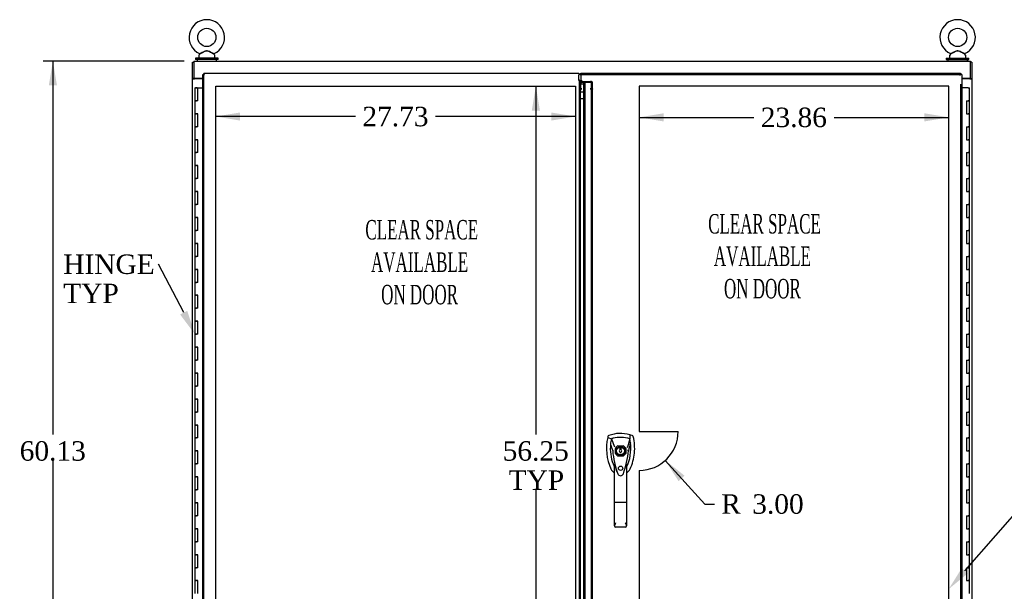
# Model space of a CAD drawing. Header units: inches. Extents: x 1 to 359, y -2 to 239.
# Tile 7 of 21: x 54 to 129, y 110 to 154. Entities that reach past the tile are written whole.
import ezdxf
from ezdxf import colors
from ezdxf.entities.mleader import LeaderData, LeaderLine
from ezdxf.enums import TextEntityAlignment as Align
from ezdxf.lldxf.tags import DXFTag
from ezdxf.math import Vec2, Vec3

# ---------------------------------------------------------------- set-up
doc = ezdxf.new("R2010")
doc.units = ezdxf.units.IN
doc.header["$MEASUREMENT"] = 0
for name, color, linetype in [('COM41309', 7, 'Continuous'), ('COM50799-3', 7, 'Continuous'), ('COM54578-56', 7, 'Continuous'), ('COM56694-3', 7, 'Continuous'), ('COM71155-14', 7, 'Continuous'), ('COM71162-15', 7, 'Continuous'), ('Default', 7, 'Continuous'), ('DV8_Default', 7, 'Continuous'), ('GSK11033', 7, 'Continuous'), ('HAN13066', 7, 'Continuous'), ('SCS00680', 7, 'Continuous'), ('WAF25362', 7, 'Continuous'), ('WAM254785', 7, 'Continuous')]:
    doc.layers.add(name, color=color, linetype=linetype)
doc.styles.add('SEACAD_Times_New_Roman', font='times.ttf')
tags = doc.linetypes.add('HIDDEN2', pattern=[0.1875, 0.125, -0.0625]).pattern_tags.tags
tags[6:7] = [DXFTag(74, 4), DXFTag(75, 0), DXFTag(340, '0'), DXFTag(46, 0.0), DXFTag(50, 0.0), DXFTag(44, 0.0), DXFTag(45, 0.0)]
tags[4:5] = [DXFTag(74, 4), DXFTag(75, 0), DXFTag(340, '0'), DXFTag(46, 0.0), DXFTag(50, 0.0), DXFTag(44, 0.0), DXFTag(45, 0.0)]
doc.dimstyles.new('HAMMOND_(STH_-_300x200)', dxfattribs={"dimtxt": 1.5, "dimasz": 1.875, "dimexe": 0.75, "dimexo": 0.75, "dimgap": 0.375, "dimtad": 0, "dimtih": 1, "dimtoh": 1, "dimzin": 0, "dimdsep": 46, "dimtxsty": 'SEACAD_Times_New_Roman', "dimblk1": '_SE_FILLED', "dimblk2": '_SE_FILLED', "dimsah": 1, "dimcen": 0.75, "dimadec": 0, "dimazin": 0, "dimtfac": 0.8, "dimtofl": 0, "dimtmove": 0, "dimatfit": 3, "dimfxl": 1, "dimtolj": 1, "dimtzin": 0, "dimarcsym": 0})

# ---------------------------------------------------------------- blocks, each defined once
blk = doc.blocks.new('SE7')
at = {"layer": 'COM41309', "color": 7, "linetype": 'Continuous'}
for p, q in [((67.103, 149.302), (67.103, 149.272)), ((126.726, 149.302), (126.726, 149.272))]:
    blk.add_line(p, q, dxfattribs=at)
at = {"layer": 'COM50799-3', "color": 7, "linetype": 'Continuous'}
for p, q in [((67.665, 91.555), (67.665, 149.615)), ((67.665, 149.615), (67.721, 149.615)), ((67.76, 149.615), (67.721, 149.615)), ((67.76, 149.71), (96.647, 149.71)), ((67.76, 149.71), (67.76, 149.654)), ((67.76, 149.615), (67.76, 149.654)), ((67.807, 149.567), (67.76, 149.615)), ((67.807, 149.567), (67.807, 149.567)), ((67.808, 149.567), (67.807, 149.567)), ((67.807, 149.567), (67.808, 149.567)), ((67.808, 149.567), (67.808, 149.567)), ((96.647, 149.71), (96.647, 149.567)), ((96.647, 149.193), (96.647, 149.567)), ((96.79, 92.305), (96.79, 148.865))]:
    blk.add_line(p, q, dxfattribs=at)
at = {"layer": 'COM50799-3', "color": 7, "linetype": 'HIDDEN2'}
for p, q in [((67.76, 92.305), (67.76, 149.615)), ((96.695, 92.102), (96.695, 149.068)), ((96.79, 148.865), (96.79, 149.068)), ((96.81, 149.084), (96.81, 149.017)), ((96.81, 149.084), (97.571, 149.084)), ((96.81, 149.017), (97.571, 149.017)), ((96.81, 148.495), (96.81, 149.017)), ((97.605, 149.007), (97.672, 149.055)), ((97.619, 148.523), (97.619, 148.943)), ((97.619, 148.943), (97.714, 148.943)), ((97.714, 148.523), (97.714, 148.943)), ((96.79, 148.509), (96.695, 148.509)), ((96.79, 148.461), (96.695, 148.461)), ((96.79, 148.461), (96.838, 148.461)), ((96.838, 148.563), (96.81, 148.563)), ((96.838, 148.495), (96.81, 148.495)), ((96.838, 148.563), (96.838, 148.495)), ((96.838, 148.495), (96.838, 148.461)), ((97.571, 148.495), (97.571, 148.563)), ((97.571, 148.461), (97.571, 148.495)), ((97.605, 148.461), (97.571, 148.461)), ((97.605, 148.485), (97.672, 148.533)), ((97.605, 148.461), (97.672, 148.461)), ((97.714, 148.523), (97.619, 148.523)), ((97.619, 148.355), (97.619, 148.523)), ((97.619, 148.478), (97.714, 148.478)), ((97.619, 148.438), (97.714, 148.438)), ((97.619, 148.315), (97.619, 148.355)), ((97.714, 148.355), (97.619, 148.355)), ((97.714, 148.315), (97.619, 148.315)), ((97.619, 92.855), (97.619, 148.315)), ((97.714, 148.355), (97.714, 148.523)), ((97.714, 148.315), (97.714, 148.355)), ((97.714, 92.855), (97.714, 148.315))]:
    blk.add_line(p, q, dxfattribs=at)
at = {"layer": 'COM50799-3', "color": 7, "linetype": 'Continuous'}
for centre, radius, start, end in [((68.289, 150.545), 1.09, 238.56128, 243.76327), ((66.83, 149.085), 1.09, 26.23673, 31.43872), ((96.647, 149.068), 0.143, 0, 7.9484)]:
    blk.add_arc(centre, radius, start, end, dxfattribs=at)
at = {"layer": 'COM50799-3', "color": 7, "linetype": 'HIDDEN2'}
for centre, radius, start, end in [((96.647, 149.068), 0.048, 340.9432, 0), ((97.461, 148.942), 0.158, 0.1591, 24.37493), ((97.538, 148.94), 0.177, 0.66676, 40.28782)]:
    blk.add_arc(centre, radius, start, end, dxfattribs=at)
for centre, major_axis in [((97.571, 148.983), (0.143, 0)), ((97.571, 148.983), (0.048, 0)), ((97.571, 148.461), (0.143, 0)), ((97.571, 148.461), (0.048, 0))]:
    blk.add_ellipse(centre, major_axis=major_axis, ratio=0.707107, start_param=0.785398, end_param=1.570796, dxfattribs=at)
for points, knots in [([(96.692, 149.053), (96.693, 149.059), (96.694, 149.064), (96.695, 149.076), (96.695, 149.082), (96.694, 149.094), (96.693, 149.1), (96.69, 149.111), (96.688, 149.117), (96.681, 149.135), (96.676, 149.146), (96.665, 149.164), (96.662, 149.169), (96.654, 149.181), (96.651, 149.187), (96.647, 149.193)], [0, 0, 0, 0, 0.125, 0.125, 0.25, 0.25, 0.375, 0.375, 0.5, 0.5, 0.75, 0.75, 0.875, 0.875, 1, 1, 1, 1]), ([(96.788, 149.088), (96.781, 149.089), (96.774, 149.09), (96.761, 149.094), (96.754, 149.097), (96.692, 149.053)], [0, 0, 0, 0, 0.5, 0.5, 1, 1, 1, 1]), ([(97.672, 148.533), (97.686, 148.526), (97.696, 148.518), (97.71, 148.499), (97.714, 148.489), (97.714, 148.478)], [0, 0, 0, 0, 0.5, 0.5, 1, 1, 1, 1]), ([(97.714, 148.438), (97.714, 148.442), (97.71, 148.446), (97.696, 148.453), (97.686, 148.457), (97.672, 148.461)], [0, 0, 0, 0, 0.5, 0.5, 1, 1, 1, 1])]:
    blk.add_open_spline(points, degree=3, knots=knots, dxfattribs=at)
at = {"layer": 'COM50799-3', "color": 7, "linetype": 'Continuous'}
blk.add_open_spline([(96.788, 149.088), (96.786, 149.097), (96.781, 149.106), (96.764, 149.123), (96.753, 149.132), (96.728, 149.149), (96.713, 149.158), (96.681, 149.175), (96.664, 149.184), (96.647, 149.193)], degree=3, knots=[0, 0, 0, 0, 0.25, 0.25, 0.5, 0.5, 0.75, 0.75, 1, 1, 1, 1], dxfattribs=at)
at = {"layer": 'COM54578-56', "color": 7, "linetype": 'Continuous'}
for p, q in [((67.063, 148.585), (67.296, 148.585)), ((67.063, 148.585), (67.063, 147.585)), ((67.117, 148.594), (67.117, 148.62)), ((67.117, 148.62), (67.167, 148.62)), ((67.167, 148.594), (67.117, 148.594)), ((67.13, 148.594), (67.13, 148.585)), ((67.167, 148.62), (67.192, 148.62)), ((67.167, 148.594), (67.192, 148.594)), ((67.192, 148.62), (67.242, 148.62)), ((67.242, 148.594), (67.192, 148.594)), ((67.23, 148.585), (67.23, 148.594)), ((67.242, 148.62), (67.242, 148.594)), ((67.296, 148.585), (67.665, 148.585)), ((67.296, 147.585), (67.296, 148.585)), ((126.65, 148.585), (126.165, 148.585)), ((126.65, 148.585), (126.767, 148.585)), ((126.767, 147.585), (126.767, 148.585)), ((67.063, 147.585), (67.18, 147.585)), ((67.063, 147.585), (67.063, 146.585)), ((67.18, 147.585), (67.063, 147.585)), ((67.296, 147.585), (67.18, 147.585)), ((126.534, 147.585), (126.534, 146.585)), ((126.534, 147.585), (126.65, 147.585)), ((126.767, 147.585), (126.65, 147.585)), ((126.65, 147.585), (126.767, 147.585)), ((126.767, 146.585), (126.767, 147.585)), ((67.063, 146.585), (67.18, 146.585)), ((67.18, 146.585), (67.063, 146.585)), ((67.063, 146.585), (67.063, 145.585)), ((67.296, 146.585), (67.18, 146.585)), ((67.296, 145.585), (67.296, 146.585)), ((126.534, 146.585), (126.65, 146.585)), ((126.767, 146.585), (126.65, 146.585)), ((126.65, 146.585), (126.767, 146.585)), ((126.767, 145.585), (126.767, 146.585)), ((67.063, 145.585), (67.18, 145.585)), ((67.063, 145.585), (67.063, 144.585)), ((67.18, 145.585), (67.063, 145.585)), ((67.296, 145.585), (67.18, 145.585)), ((126.534, 145.585), (126.534, 144.585)), ((126.534, 145.585), (126.65, 145.585)), ((126.767, 145.585), (126.65, 145.585)), ((126.65, 145.585), (126.767, 145.585)), ((126.767, 144.585), (126.767, 145.585)), ((67.063, 144.585), (67.18, 144.585)), ((67.18, 144.585), (67.063, 144.585)), ((67.063, 144.585), (67.063, 143.585)), ((67.296, 144.585), (67.18, 144.585)), ((67.296, 143.585), (67.296, 144.585)), ((126.534, 144.585), (126.65, 144.585)), ((126.767, 144.585), (126.65, 144.585)), ((126.65, 144.585), (126.767, 144.585)), ((126.767, 143.585), (126.767, 144.585)), ((67.063, 143.585), (67.18, 143.585)), ((67.063, 143.585), (67.063, 142.585)), ((67.18, 143.585), (67.063, 143.585)), ((67.296, 143.585), (67.18, 143.585)), ((126.534, 143.585), (126.534, 142.585)), ((126.534, 143.585), (126.65, 143.585)), ((126.767, 143.585), (126.65, 143.585)), ((126.65, 143.585), (126.767, 143.585)), ((126.767, 142.585), (126.767, 143.585)), ((67.063, 142.585), (67.18, 142.585)), ((67.18, 142.585), (67.063, 142.585)), ((67.063, 142.585), (67.063, 141.585)), ((67.296, 142.585), (67.18, 142.585)), ((67.296, 141.585), (67.296, 142.585)), ((126.534, 142.585), (126.65, 142.585)), ((126.767, 142.585), (126.65, 142.585)), ((126.65, 142.585), (126.767, 142.585)), ((126.767, 141.585), (126.767, 142.585)), ((67.063, 141.585), (67.18, 141.585)), ((67.063, 141.585), (67.063, 140.585)), ((67.18, 141.585), (67.063, 141.585)), ((67.296, 141.585), (67.18, 141.585)), ((126.534, 141.585), (126.534, 140.585)), ((126.534, 141.585), (126.65, 141.585)), ((126.767, 141.585), (126.65, 141.585)), ((126.65, 141.585), (126.767, 141.585)), ((126.767, 140.585), (126.767, 141.585)), ((67.063, 140.585), (67.18, 140.585)), ((67.18, 140.585), (67.063, 140.585)), ((67.063, 140.585), (67.063, 139.585)), ((67.296, 140.585), (67.18, 140.585)), ((67.296, 139.585), (67.296, 140.585)), ((126.534, 140.585), (126.65, 140.585)), ((126.767, 140.585), (126.65, 140.585)), ((126.65, 140.585), (126.767, 140.585)), ((126.767, 139.585), (126.767, 140.585)), ((67.063, 139.585), (67.18, 139.585)), ((67.063, 139.585), (67.063, 138.585)), ((67.18, 139.585), (67.063, 139.585)), ((67.296, 139.585), (67.18, 139.585)), ((126.534, 139.585), (126.534, 138.585)), ((126.534, 139.585), (126.65, 139.585)), ((126.767, 139.585), (126.65, 139.585)), ((126.65, 139.585), (126.767, 139.585)), ((126.767, 138.585), (126.767, 139.585)), ((67.063, 138.585), (67.18, 138.585)), ((67.18, 138.585), (67.063, 138.585)), ((67.063, 138.585), (67.063, 137.585)), ((67.296, 138.585), (67.18, 138.585)), ((67.296, 137.585), (67.296, 138.585)), ((126.534, 138.585), (126.65, 138.585)), ((126.767, 138.585), (126.65, 138.585)), ((126.65, 138.585), (126.767, 138.585)), ((126.767, 137.585), (126.767, 138.585)), ((67.063, 137.585), (67.18, 137.585)), ((67.063, 137.585), (67.063, 136.585)), ((67.18, 137.585), (67.063, 137.585)), ((67.296, 137.585), (67.18, 137.585)), ((126.534, 137.585), (126.534, 136.585)), ((126.534, 137.585), (126.65, 137.585)), ((126.767, 137.585), (126.65, 137.585)), ((126.65, 137.585), (126.767, 137.585)), ((126.767, 136.585), (126.767, 137.585)), ((67.063, 136.585), (67.18, 136.585)), ((67.18, 136.585), (67.063, 136.585)), ((67.063, 136.585), (67.063, 135.585)), ((67.296, 136.585), (67.18, 136.585)), ((67.296, 135.585), (67.296, 136.585)), ((126.534, 136.585), (126.65, 136.585)), ((126.767, 136.585), (126.65, 136.585)), ((126.65, 136.585), (126.767, 136.585)), ((126.767, 135.585), (126.767, 136.585)), ((67.063, 135.585), (67.18, 135.585)), ((67.063, 135.585), (67.063, 134.585)), ((67.18, 135.585), (67.063, 135.585)), ((67.296, 135.585), (67.18, 135.585)), ((126.534, 135.585), (126.534, 134.585)), ((126.534, 135.585), (126.65, 135.585)), ((126.767, 135.585), (126.65, 135.585)), ((126.65, 135.585), (126.767, 135.585)), ((126.767, 134.585), (126.767, 135.585)), ((67.063, 134.585), (67.18, 134.585)), ((67.18, 134.585), (67.063, 134.585)), ((67.063, 134.585), (67.063, 133.585)), ((67.296, 134.585), (67.18, 134.585)), ((67.296, 133.585), (67.296, 134.585)), ((126.534, 134.585), (126.65, 134.585)), ((126.767, 134.585), (126.65, 134.585)), ((126.65, 134.585), (126.767, 134.585)), ((126.767, 133.585), (126.767, 134.585)), ((67.063, 133.585), (67.18, 133.585)), ((67.063, 133.585), (67.063, 132.585)), ((67.18, 133.585), (67.063, 133.585)), ((67.296, 133.585), (67.18, 133.585)), ((126.534, 133.585), (126.534, 132.585)), ((126.534, 133.585), (126.65, 133.585)), ((126.767, 133.585), (126.65, 133.585)), ((126.65, 133.585), (126.767, 133.585)), ((126.767, 132.585), (126.767, 133.585)), ((67.063, 132.585), (67.18, 132.585)), ((67.18, 132.585), (67.063, 132.585)), ((67.063, 132.585), (67.063, 131.585)), ((67.296, 132.585), (67.18, 132.585)), ((67.296, 131.585), (67.296, 132.585)), ((126.534, 132.585), (126.65, 132.585)), ((126.767, 132.585), (126.65, 132.585)), ((126.65, 132.585), (126.767, 132.585)), ((126.767, 131.585), (126.767, 132.585)), ((67.063, 131.585), (67.18, 131.585)), ((67.063, 131.585), (67.063, 130.585)), ((67.18, 131.585), (67.063, 131.585)), ((67.296, 131.585), (67.18, 131.585)), ((126.534, 131.585), (126.534, 130.585)), ((126.534, 131.585), (126.65, 131.585)), ((126.767, 131.585), (126.65, 131.585)), ((126.65, 131.585), (126.767, 131.585)), ((126.767, 130.585), (126.767, 131.585)), ((67.063, 130.585), (67.18, 130.585)), ((67.18, 130.585), (67.063, 130.585)), ((67.063, 130.585), (67.063, 129.585)), ((67.296, 130.585), (67.18, 130.585)), ((67.296, 129.585), (67.296, 130.585)), ((126.534, 130.585), (126.65, 130.585)), ((126.767, 130.585), (126.65, 130.585)), ((126.65, 130.585), (126.767, 130.585)), ((126.767, 129.585), (126.767, 130.585)), ((67.063, 129.585), (67.18, 129.585)), ((67.063, 129.585), (67.063, 128.585)), ((67.18, 129.585), (67.063, 129.585)), ((67.296, 129.585), (67.18, 129.585)), ((126.534, 129.585), (126.534, 128.585)), ((126.534, 129.585), (126.65, 129.585)), ((126.767, 129.585), (126.65, 129.585)), ((126.65, 129.585), (126.767, 129.585)), ((126.767, 128.585), (126.767, 129.585)), ((67.063, 128.585), (67.18, 128.585)), ((67.18, 128.585), (67.063, 128.585)), ((67.063, 128.585), (67.063, 127.585)), ((67.296, 128.585), (67.18, 128.585)), ((67.296, 127.585), (67.296, 128.585)), ((126.534, 128.585), (126.65, 128.585)), ((126.767, 128.585), (126.65, 128.585)), ((126.65, 128.585), (126.767, 128.585)), ((126.767, 127.585), (126.767, 128.585)), ((67.063, 127.585), (67.18, 127.585)), ((67.063, 127.585), (67.063, 126.585)), ((67.18, 127.585), (67.063, 127.585)), ((67.296, 127.585), (67.18, 127.585)), ((126.534, 127.585), (126.534, 126.585)), ((126.534, 127.585), (126.65, 127.585)), ((126.767, 127.585), (126.65, 127.585)), ((126.65, 127.585), (126.767, 127.585)), ((126.767, 126.585), (126.767, 127.585)), ((67.063, 126.585), (67.18, 126.585)), ((67.18, 126.585), (67.063, 126.585)), ((67.063, 126.585), (67.063, 125.585)), ((67.296, 126.585), (67.18, 126.585)), ((67.296, 125.585), (67.296, 126.585)), ((126.534, 126.585), (126.65, 126.585)), ((126.767, 126.585), (126.65, 126.585)), ((126.65, 126.585), (126.767, 126.585)), ((126.767, 125.585), (126.767, 126.585)), ((67.063, 125.585), (67.18, 125.585)), ((67.063, 125.585), (67.063, 124.585)), ((67.18, 125.585), (67.063, 125.585)), ((67.296, 125.585), (67.18, 125.585)), ((126.534, 125.585), (126.534, 124.585)), ((126.534, 125.585), (126.65, 125.585)), ((126.767, 125.585), (126.65, 125.585)), ((126.65, 125.585), (126.767, 125.585)), ((126.767, 124.585), (126.767, 125.585)), ((67.063, 124.585), (67.18, 124.585)), ((67.18, 124.585), (67.063, 124.585)), ((67.063, 124.585), (67.063, 123.585)), ((67.296, 124.585), (67.18, 124.585)), ((67.296, 123.585), (67.296, 124.585)), ((126.534, 124.585), (126.65, 124.585)), ((126.767, 124.585), (126.65, 124.585)), ((126.65, 124.585), (126.767, 124.585)), ((126.767, 123.585), (126.767, 124.585)), ((67.063, 123.585), (67.18, 123.585)), ((67.063, 123.585), (67.063, 122.585)), ((67.18, 123.585), (67.063, 123.585)), ((67.296, 123.585), (67.18, 123.585)), ((126.534, 123.585), (126.534, 122.585)), ((126.534, 123.585), (126.65, 123.585)), ((126.767, 123.585), (126.65, 123.585)), ((126.65, 123.585), (126.767, 123.585)), ((126.767, 122.585), (126.767, 123.585)), ((67.063, 122.585), (67.18, 122.585)), ((67.18, 122.585), (67.063, 122.585)), ((67.063, 122.585), (67.063, 121.585)), ((67.296, 122.585), (67.18, 122.585)), ((67.296, 121.585), (67.296, 122.585)), ((126.534, 122.585), (126.65, 122.585)), ((126.767, 122.585), (126.65, 122.585)), ((126.65, 122.585), (126.767, 122.585)), ((126.767, 121.585), (126.767, 122.585)), ((67.063, 121.585), (67.18, 121.585)), ((67.063, 121.585), (67.063, 120.585)), ((67.18, 121.585), (67.063, 121.585)), ((67.296, 121.585), (67.18, 121.585)), ((126.534, 121.585), (126.534, 120.585)), ((126.534, 121.585), (126.65, 121.585)), ((126.767, 121.585), (126.65, 121.585)), ((126.65, 121.585), (126.767, 121.585)), ((126.767, 120.585), (126.767, 121.585)), ((67.063, 120.585), (67.18, 120.585)), ((67.18, 120.585), (67.063, 120.585)), ((67.063, 120.585), (67.063, 119.585)), ((67.296, 120.585), (67.18, 120.585)), ((67.296, 119.585), (67.296, 120.585)), ((126.534, 120.585), (126.65, 120.585)), ((126.767, 120.585), (126.65, 120.585)), ((126.65, 120.585), (126.767, 120.585)), ((126.767, 119.585), (126.767, 120.585)), ((67.063, 119.585), (67.18, 119.585)), ((67.063, 119.585), (67.063, 118.585)), ((67.18, 119.585), (67.063, 119.585)), ((67.296, 119.585), (67.18, 119.585)), ((126.534, 119.585), (126.534, 118.585)), ((126.534, 119.585), (126.65, 119.585)), ((126.767, 119.585), (126.65, 119.585)), ((126.65, 119.585), (126.767, 119.585)), ((126.767, 118.585), (126.767, 119.585)), ((67.063, 118.585), (67.18, 118.585)), ((67.18, 118.585), (67.063, 118.585)), ((67.063, 118.585), (67.063, 117.585)), ((67.296, 118.585), (67.18, 118.585)), ((67.296, 117.585), (67.296, 118.585)), ((126.534, 118.585), (126.65, 118.585)), ((126.767, 118.585), (126.65, 118.585)), ((126.65, 118.585), (126.767, 118.585)), ((126.767, 117.585), (126.767, 118.585)), ((67.063, 117.585), (67.18, 117.585)), ((67.063, 117.585), (67.063, 116.585)), ((67.18, 117.585), (67.063, 117.585)), ((67.296, 117.585), (67.18, 117.585)), ((126.534, 117.585), (126.534, 116.585)), ((126.534, 117.585), (126.65, 117.585)), ((126.767, 117.585), (126.65, 117.585)), ((126.65, 117.585), (126.767, 117.585)), ((126.767, 116.585), (126.767, 117.585)), ((67.063, 116.585), (67.18, 116.585)), ((67.18, 116.585), (67.063, 116.585)), ((67.063, 116.585), (67.063, 115.585)), ((67.296, 116.585), (67.18, 116.585)), ((67.296, 115.585), (67.296, 116.585)), ((126.534, 116.585), (126.65, 116.585)), ((126.767, 116.585), (126.65, 116.585)), ((126.65, 116.585), (126.767, 116.585)), ((126.767, 115.585), (126.767, 116.585)), ((67.063, 115.585), (67.18, 115.585)), ((67.063, 115.585), (67.063, 114.585)), ((67.18, 115.585), (67.063, 115.585)), ((67.296, 115.585), (67.18, 115.585)), ((126.534, 115.585), (126.534, 114.585)), ((126.534, 115.585), (126.65, 115.585)), ((126.767, 115.585), (126.65, 115.585)), ((126.65, 115.585), (126.767, 115.585)), ((126.767, 114.585), (126.767, 115.585)), ((67.063, 114.585), (67.18, 114.585)), ((67.18, 114.585), (67.063, 114.585)), ((67.063, 114.585), (67.063, 113.585)), ((67.296, 114.585), (67.18, 114.585)), ((67.296, 113.585), (67.296, 114.585)), ((126.534, 114.585), (126.65, 114.585)), ((126.767, 114.585), (126.65, 114.585)), ((126.65, 114.585), (126.767, 114.585)), ((126.767, 113.585), (126.767, 114.585)), ((67.063, 113.585), (67.18, 113.585)), ((67.063, 113.585), (67.063, 112.585)), ((67.18, 113.585), (67.063, 113.585)), ((67.296, 113.585), (67.18, 113.585)), ((126.534, 113.585), (126.534, 112.585)), ((126.534, 113.585), (126.65, 113.585)), ((126.767, 113.585), (126.65, 113.585)), ((126.65, 113.585), (126.767, 113.585)), ((126.767, 112.585), (126.767, 113.585)), ((67.063, 112.585), (67.18, 112.585)), ((67.18, 112.585), (67.063, 112.585)), ((67.063, 112.585), (67.063, 111.585)), ((67.296, 112.585), (67.18, 112.585)), ((67.296, 111.585), (67.296, 112.585)), ((126.534, 112.585), (126.65, 112.585)), ((126.767, 112.585), (126.65, 112.585)), ((126.65, 112.585), (126.767, 112.585)), ((126.767, 111.585), (126.767, 112.585)), ((67.063, 111.585), (67.18, 111.585)), ((67.063, 111.585), (67.063, 110.585)), ((67.18, 111.585), (67.063, 111.585)), ((67.296, 111.585), (67.18, 111.585)), ((126.534, 111.585), (126.534, 110.585)), ((126.534, 111.585), (126.65, 111.585)), ((126.767, 111.585), (126.65, 111.585)), ((126.65, 111.585), (126.767, 111.585)), ((126.767, 110.585), (126.767, 111.585)), ((67.063, 110.585), (67.18, 110.585)), ((67.18, 110.585), (67.063, 110.585)), ((67.063, 110.585), (67.063, 109.585)), ((67.296, 110.585), (67.18, 110.585)), ((67.296, 109.585), (67.296, 110.585)), ((126.534, 110.585), (126.65, 110.585)), ((126.767, 110.585), (126.65, 110.585)), ((126.65, 110.585), (126.767, 110.585)), ((126.767, 109.585), (126.767, 110.585))]:
    blk.add_line(p, q, dxfattribs=at)
at = {"layer": 'COM56694-3', "color": 7, "linetype": 'Continuous'}
for p, q in [((96.808, 149.567), (96.808, 149.71)), ((96.808, 149.71), (126.07, 149.71)), ((96.808, 149.567), (96.808, 149.187)), ((126.022, 149.567), (126.022, 149.567)), ((126.022, 149.567), (126.022, 149.567)), ((126.022, 149.567), (126.023, 149.567)), ((126.022, 149.567), (126.022, 149.567)), ((126.023, 149.567), (126.07, 149.615)), ((126.07, 149.71), (126.07, 149.654)), ((126.07, 149.615), (126.07, 149.654)), ((126.07, 149.615), (126.109, 149.615)), ((126.165, 149.615), (126.109, 149.615)), ((126.165, 149.615), (126.165, 91.555)), ((96.808, 149.187), (96.933, 149.062)), ((96.933, 149.062), (97.183, 149.062)), ((97.04, 92.305), (97.04, 148.865))]:
    blk.add_line(p, q, dxfattribs=at)
at = {"layer": 'COM56694-3', "color": 7, "linetype": 'HIDDEN2'}
for p, q in [((96.808, 149.615), (126.07, 149.615)), ((97.04, 148.865), (97.04, 148.947)), ((97.04, 148.947), (97.135, 148.947)), ((97.135, 92.223), (97.135, 148.947)), ((126.07, 148.865), (126.07, 91.555)), ((97.135, 148.49), (97.04, 148.49)), ((99.473, 120.386), (99.473, 120.783)), ((99.67, 120.98), (100.067, 120.98)), ((100.264, 120.783), (100.264, 120.386)), ((100.067, 120.189), (99.67, 120.189))]:
    blk.add_line(p, q, dxfattribs=at)
blk.add_circle((99.868, 119.247), 0.167, dxfattribs=at)
at = {"layer": 'COM56694-3', "color": 7, "linetype": 'Continuous'}
for centre, start, end in [((127, 149.085), 148.56128, 153.76327), ((125.541, 150.545), 296.23673, 301.43872)]:
    blk.add_arc(centre, 1.09, start, end, dxfattribs=at)
at = {"layer": 'COM56694-3', "color": 7, "linetype": 'HIDDEN2'}
for radius, start, end in [(0.443, 116.64717, 153.35283), (0.442, 26.64717, 63.35283), (0.442, 206.64717, 243.35283), (0.442, 296.64717, 333.35283)]:
    blk.add_arc((99.868, 120.585), radius, start, end, dxfattribs=at)
at = {"layer": 'COM56694-3', "color": 7, "linetype": 'Continuous'}
blk.add_open_spline([(97.04, 148.947), (97.04, 148.956), (97.044, 148.966), (97.058, 148.985), (97.069, 148.995), (97.095, 149.014), (97.111, 149.024), (97.146, 149.043), (97.164, 149.052), (97.183, 149.062)], degree=3, knots=[0, 0, 0, 0, 0.25, 0.25, 0.5, 0.5, 0.75, 0.75, 1, 1, 1, 1], dxfattribs=at)
at = {"layer": 'COM56694-3', "color": 7, "linetype": 'HIDDEN2'}
blk.add_open_spline([(97.135, 148.947), (97.135, 148.956), (97.136, 148.966), (97.141, 148.985), (97.145, 148.995), (97.154, 149.014), (97.159, 149.024), (97.171, 149.043), (97.177, 149.052), (97.183, 149.062)], degree=3, knots=[0, 0, 0, 0, 0.25, 0.25, 0.5, 0.5, 0.75, 0.75, 1, 1, 1, 1], dxfattribs=at)
at = {"layer": 'COM71155-14', "color": 7, "linetype": 'Continuous'}
for p, q in [((66.883, 150.552), (66.978, 150.552)), ((66.883, 149.302), (66.883, 150.552)), ((126.946, 150.552), (126.851, 150.552)), ((126.946, 150.552), (126.946, 149.302)), ((66.883, 149.302), (66.883, 149.272)), ((66.978, 149.302), (66.883, 149.302)), ((66.883, 149.272), (67.026, 149.272)), ((66.883, 91.897), (66.883, 149.272)), ((66.978, 149.302), (66.978, 149.272)), ((67.665, 149.272), (67.026, 149.272)), ((126.803, 149.272), (126.165, 149.272)), ((126.803, 149.272), (126.946, 149.272)), ((126.851, 149.302), (126.946, 149.302)), ((126.851, 149.272), (126.851, 149.302)), ((126.946, 149.272), (126.946, 149.302)), ((126.946, 149.272), (126.946, 91.897))]:
    blk.add_line(p, q, dxfattribs=at)
at = {"layer": 'COM71162-15', "color": 7, "linetype": 'Continuous'}
for p, q in [((66.978, 150.647), (126.851, 150.647)), ((66.978, 150.647), (66.978, 150.504)), ((66.978, 150.504), (66.978, 149.302)), ((126.851, 150.504), (126.851, 150.647)), ((126.851, 149.302), (126.851, 150.504)), ((67.665, 149.302), (66.978, 149.302)), ((126.851, 149.302), (126.165, 149.302))]:
    blk.add_line(p, q, dxfattribs=at)
at = {"layer": 'DV8_Default', "color": 7, "linetype": 'HIDDEN2'}
for p, q in [((68.665, 148.71), (96.397, 148.71)), ((68.665, 92.46), (68.665, 148.71)), ((96.397, 148.71), (96.397, 92.46)), ((101.308, 148.71), (101.308, 122.085)), ((125.165, 148.71), (101.308, 148.71)), ((125.165, 92.46), (125.165, 148.71)), ((101.308, 122.085), (104.308, 122.085)), ((101.308, 119.085), (101.308, 92.46))]:
    blk.add_line(p, q, dxfattribs=at)
blk.add_arc((101.308, 122.085), 3, 270, 0, dxfattribs=at)
at = {"layer": 'GSK11033', "color": 7, "linetype": 'Continuous'}
for p, q in [((67.76, 149.615), (67.76, 149.615)), ((67.76, 149.615), (67.76, 149.615)), ((96.808, 149.615), (96.647, 149.615)), ((126.07, 149.615), (126.07, 149.615)), ((126.07, 149.615), (126.07, 149.615)), ((96.809, 149.186), (96.809, 148.865)), ((97.021, 148.865), (96.809, 148.865)), ((97.021, 148.865), (96.809, 148.865)), ((97.021, 149.062), (97.021, 148.865)), ((96.79, 148.268), (97.04, 148.268)), ((96.79, 147.761), (97.04, 147.761))]:
    blk.add_line(p, q, dxfattribs=at)
at = {"layer": 'HAN13066', "color": 7, "linetype": 'Continuous'}
for p, q in [((98.892, 121.687), (98.877, 121.628)), ((98.877, 121.628), (99.161, 121.523)), ((99.161, 121.523), (99.376, 120.951)), ((100.575, 121.523), (100.411, 120.867)), ((100.767, 121.774), (100.587, 121.833)), ((99.376, 120.951), (99.422, 120.917)), ((99.912, 120.81), (99.824, 120.81)), ((99.824, 120.81), (99.824, 120.675)), ((99.912, 120.675), (99.912, 120.81)), ((99.262, 120.602), (99.263, 120.601)), ((99.824, 120.495), (99.824, 120.46)), ((99.824, 120.46), (99.912, 120.46)), ((99.912, 120.46), (99.912, 120.495)), ((100.473, 120.605), (100.474, 120.606)), ((99.413, 116.608), (99.413, 119.586)), ((100.323, 119.585), (100.323, 116.608)), ((100.323, 119.305), (100.348, 119.351)), ((99.607, 118.944), (99.611, 118.937)), ((99.413, 114.8), (99.413, 116.608)), ((100.233, 116.602), (99.503, 116.602)), ((100.323, 116.608), (100.323, 114.8)), ((100.233, 114.71), (99.503, 114.71))]:
    blk.add_line(p, q, dxfattribs=at)
for radius in [0.35, 0.3]:
    blk.add_circle((99.868, 120.585), radius, dxfattribs=at)
for centre, radius, start, end in [((102.5, 120.775), 3.721, 166.75318, 205.10266), ((99.868, 119.35), 2.585, 73.85893, 110.34924), ((102.5, 120.775), 3.421, 167.3846, 174.70184), ((99.868, 119.35), 2.285, 106.83853, 108.03431), ((99.868, 119.35), 2.285, 104.45028, 106.83853), ((99.868, 119.35), 2.285, 71.96569, 104.45028), ((97.237, 120.775), 3.421, 10.11379, 12.6154), ((102.5, 120.775), 3.421, 174.70184, 200.20775), ((99.868, 120.585), 0.1, 115.94448, 244.05552), ((99.868, 120.585), 0.1, 295.94448, 64.05552), ((97.237, 120.775), 3.421, 334.89734, 7.2824), ((113.232, 94.158), 29.627, 115.64179, 115.75394), ((97.237, 120.775), 3.421, 8.519, 10.11379), ((97.237, 120.775), 3.421, 7.2824, 8.519), ((106.11, 121.171), 6.872, 184.75423, 199.9908), ((99.351, 119.254), 1.35, 91.23359, 93.76963), ((93.43, 121.201), 7.068, 340.3478, 355.1696), ((100.409, 119.817), 0.791, 85.30773, 89.6394), ((102.5, 120.775), 3.421, 200.20775, 205.10266), ((99.809, 119.515), 0.45, 205.10266, 208.42246), ((97.884, 118.98), 1.646, 10.27719, 21.64676), ((99.927, 119.515), 0.45, 331.57754, 334.89734), ((99.927, 119.515), 0.75, 301.84865, 334.89734), ((99.809, 119.515), 0.75, 233.47883, 238.15135), ((99.87, 118.911), 0.234, 202.28022, 338.21669), ((99.503, 114.8), 0.0903, 180.00172, 181.11543), ((99.503, 114.8), 0.09, 181.11716, 270), ((100.233, 114.8), 0.09, 270, 358.88284), ((100.233, 114.8), 0.0903, 358.88457, 359.99828)]:
    blk.add_arc(centre, radius, start, end, dxfattribs=at)
for points in [[(98.969, 121.774), (98.932, 121.76), (98.902, 121.726), (98.892, 121.687)], [(100.587, 121.833), (100.583, 121.73), (100.579, 121.626), (100.575, 121.523)], [(100.845, 121.687), (100.835, 121.726), (100.805, 121.76), (100.767, 121.774)], [(99.093, 121.091), (99.149, 120.928), (99.206, 120.765), (99.262, 120.602)], [(100.63, 121.209), (100.578, 121.008), (100.526, 120.807), (100.474, 120.606)], [(99.13, 119.197), (99.182, 119.085), (99.263, 118.986), (99.363, 118.912)]]:
    blk.add_open_spline(points, degree=3, dxfattribs=at)
for points, knots in [([(100.607, 119.197), (100.787, 119.582), (100.901, 119.998), (100.982, 120.845), (100.949, 121.275), (100.845, 121.687)], [0, 0, 0, 0, 0.5, 0.5, 1, 1, 1, 1]), ([(99.607, 118.945), (99.592, 118.986), (99.578, 119.028), (99.543, 119.138), (99.523, 119.206), (99.503, 119.274)], [0.770336, 0.770336, 0.770336, 0.770336, 0.8588735, 0.8588735, 1, 1, 1, 1]), ([(100.233, 119.272), (100.25, 119.33), (100.265, 119.387), (100.289, 119.473), (100.297, 119.501), (100.308, 119.542), (100.312, 119.556), (100.317, 119.573), (100.319, 119.579), (100.322, 119.587), (100.323, 119.588), (100.323, 119.585)], [0, 0, 0, 0, 0.5, 0.5, 0.75, 0.75, 0.875, 0.875, 0.9375, 0.9375, 1, 1, 1, 1]), ([(99.503, 116.602), (99.497, 116.602), (99.491, 116.602), (99.48, 116.602), (99.474, 116.602), (99.463, 116.603), (99.458, 116.603), (99.448, 116.603), (99.444, 116.604), (99.431, 116.604), (99.425, 116.605), (99.418, 116.606), (99.416, 116.606), (99.414, 116.607), (99.413, 116.607), (99.413, 116.608)], [0, 0, 0, 0, 0.125, 0.125, 0.25, 0.25, 0.375, 0.375, 0.5, 0.5, 0.75, 0.75, 0.875, 0.875, 1, 1, 1, 1]), ([(100.323, 116.608), (100.323, 116.607), (100.323, 116.607), (100.32, 116.606), (100.319, 116.606), (100.312, 116.605), (100.305, 116.604), (100.293, 116.604), (100.288, 116.603), (100.278, 116.603), (100.273, 116.603), (100.262, 116.602), (100.257, 116.602), (100.245, 116.602), (100.239, 116.602), (100.233, 116.602)], [0, 0, 0, 0, 0.125, 0.125, 0.25, 0.25, 0.5, 0.5, 0.625, 0.625, 0.75, 0.75, 0.875, 0.875, 1, 1, 1, 1]), ([(99.413, 114.798), (99.414, 114.814), (99.417, 114.831), (99.426, 114.859), (99.429, 114.868), (99.437, 114.888), (99.441, 114.898), (99.453, 114.928), (99.463, 114.95), (99.478, 114.983), (99.483, 114.995), (99.493, 115.018), (99.498, 115.029), (99.503, 115.041)], [0, 0, 0, 0, 0.25, 0.25, 0.375, 0.375, 0.5, 0.5, 0.75, 0.75, 0.875, 0.875, 1, 1, 1, 1]), ([(100.233, 115.041), (100.238, 115.029), (100.244, 115.018), (100.254, 114.995), (100.259, 114.983), (100.274, 114.95), (100.283, 114.928), (100.296, 114.898), (100.3, 114.888), (100.307, 114.868), (100.31, 114.859), (100.319, 114.831), (100.323, 114.814), (100.323, 114.798)], [0, 0, 0, 0, 0.125, 0.125, 0.25, 0.25, 0.5, 0.5, 0.625, 0.625, 0.75, 0.75, 1, 1, 1, 1])]:
    blk.add_open_spline(points, degree=3, knots=knots, dxfattribs=at)
at = {"layer": 'SCS00680', "color": 7, "linetype": 'Continuous'}
for p, q in [((67.353, 151.061), (67.353, 150.941)), ((67.432, 151.177), (67.367, 151.099)), ((68.59, 151.099), (68.523, 151.179)), ((68.603, 150.941), (68.603, 151.061)), ((125.226, 151.061), (125.226, 150.941)), ((125.305, 151.177), (125.24, 151.099)), ((126.463, 151.099), (126.396, 151.179)), ((126.476, 150.941), (126.476, 151.061))]:
    blk.add_line(p, q, dxfattribs=at)
for centre in [(67.978, 152.47), (125.851, 152.47)]:
    blk.add_circle(centre, 0.704, dxfattribs=at)
for centre, radius, start, end in [((67.978, 152.47), 1.367, 294.01954, 246.00962), ((125.851, 152.47), 1.367, 294.01954, 246.00962), ((67.413, 151.061), 0.06, 140.32138, 180), ((67.408, 151.195), 0.03, 297.89156, 61.95204), ((68.543, 151.061), 0.06, 0, 39.67862), ((125.286, 151.061), 0.06, 140.32138, 180), ((125.281, 151.195), 0.03, 297.89156, 61.95204), ((126.416, 151.061), 0.06, 0, 39.67862), ((67.413, 150.941), 0.06, 180, 270), ((68.543, 150.941), 0.06, 270, 0), ((125.286, 150.941), 0.06, 180, 270), ((126.416, 150.941), 0.06, 270, 0)]:
    blk.add_arc(centre, radius, start, end, dxfattribs=at)
for points, knots in [([(67.42, 151.223), (67.42, 151.223), (67.42, 151.223), (67.421, 151.223), (67.421, 151.223), (67.422, 151.223)], [0.934098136, 0.934098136, 0.934098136, 0.934098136, 0.9375, 0.9375, 0.943646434, 0.943646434, 0.943646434, 0.943646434]), ([(67.488, 151.256), (67.527, 151.275), (67.577, 151.3), (67.684, 151.353), (67.742, 151.381), (67.831, 151.417), (67.861, 151.427), (67.923, 151.443), (67.955, 151.447), (68.051, 151.445), (68.114, 151.423), (68.231, 151.373), (68.288, 151.345), (68.395, 151.292), (68.444, 151.268), (68.515, 151.233), (68.536, 151.223), (68.537, 151.223)], [0, 0, 0, 0, 0.0625, 0.0625, 0.125, 0.125, 0.15625, 0.15625, 0.1875, 0.1875, 0.25, 0.25, 0.3125, 0.3125, 0.375, 0.375, 0.4344066, 0.4344066, 0.4344066, 0.4344066]), ([(68.526, 151.176), (68.525, 151.176), (68.508, 151.186), (68.461, 151.211), (68.44, 151.223), (68.395, 151.247), (68.371, 151.261), (68.293, 151.304), (68.238, 151.336), (68.151, 151.38), (68.122, 151.394), (68.061, 151.416), (68.029, 151.425), (67.965, 151.43), (67.931, 151.426), (67.869, 151.408), (67.839, 151.395), (67.751, 151.353), (67.695, 151.322), (67.589, 151.263), (67.539, 151.235), (67.5, 151.214)], [0.5685641, 0.5685641, 0.5685641, 0.5685641, 0.625, 0.625, 0.65625, 0.65625, 0.6875, 0.6875, 0.75, 0.75, 0.78125, 0.78125, 0.8125, 0.8125, 0.84375, 0.84375, 0.875, 0.875, 0.9375, 0.9375, 1, 1, 1, 1]), ([(125.293, 151.223), (125.293, 151.223), (125.293, 151.223), (125.294, 151.223), (125.294, 151.223), (125.295, 151.223)], [0.934098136, 0.934098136, 0.934098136, 0.934098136, 0.9375, 0.9375, 0.943646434, 0.943646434, 0.943646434, 0.943646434]), ([(125.361, 151.256), (125.4, 151.275), (125.45, 151.3), (125.557, 151.353), (125.615, 151.381), (125.704, 151.417), (125.734, 151.427), (125.796, 151.443), (125.828, 151.447), (125.924, 151.445), (125.987, 151.423), (126.104, 151.373), (126.161, 151.345), (126.268, 151.292), (126.317, 151.268), (126.388, 151.233), (126.409, 151.223), (126.41, 151.223)], [0, 0, 0, 0, 0.0625, 0.0625, 0.125, 0.125, 0.15625, 0.15625, 0.1875, 0.1875, 0.25, 0.25, 0.3125, 0.3125, 0.375, 0.375, 0.4344066, 0.4344066, 0.4344066, 0.4344066]), ([(126.399, 151.176), (126.398, 151.176), (126.381, 151.186), (126.334, 151.211), (126.313, 151.223), (126.268, 151.247), (126.244, 151.261), (126.166, 151.304), (126.111, 151.336), (126.024, 151.38), (125.995, 151.394), (125.934, 151.416), (125.902, 151.425), (125.838, 151.43), (125.804, 151.426), (125.742, 151.408), (125.712, 151.395), (125.624, 151.353), (125.568, 151.322), (125.462, 151.263), (125.412, 151.235), (125.373, 151.214)], [0.5685641, 0.5685641, 0.5685641, 0.5685641, 0.625, 0.625, 0.65625, 0.65625, 0.6875, 0.6875, 0.75, 0.75, 0.78125, 0.78125, 0.8125, 0.8125, 0.84375, 0.84375, 0.875, 0.875, 0.9375, 0.9375, 1, 1, 1, 1])]:
    blk.add_open_spline(points, degree=3, knots=knots, dxfattribs=at)
at = {"layer": 'WAF25362', "color": 7, "linetype": 'Continuous'}
for p, q in [((68.853, 150.881), (67.103, 150.881)), ((67.103, 150.881), (67.103, 150.772)), ((68.853, 150.772), (67.103, 150.772)), ((68.853, 150.772), (68.853, 150.881)), ((124.976, 150.881), (126.726, 150.881)), ((124.976, 150.881), (124.976, 150.772)), ((124.976, 150.772), (126.726, 150.772)), ((126.726, 150.772), (126.726, 150.881))]:
    blk.add_line(p, q, dxfattribs=at)
at = {"layer": 'WAM254785', "color": 7, "linetype": 'Continuous'}
for p, q in [((67.228, 150.772), (67.228, 150.647)), ((68.728, 150.647), (68.728, 150.772)), ((125.101, 150.772), (125.101, 150.647)), ((126.601, 150.647), (126.601, 150.772))]:
    blk.add_line(p, q, dxfattribs=at)
blk = doc.blocks.new('DMBLK2976')
at = {"layer": 'Default', "linetype": 'Continuous'}
for points in [[(55.802, 148.772), (56.427, 148.772), (56.114, 150.647)], [(55.802, 92.397), (56.114, 90.522), (56.427, 92.397)]]:
    blk.add_hatch(color=7, dxfattribs=at).paths.add_polyline_path(points)
at = {"layer": 'Default', "color": 7, "linetype": 'Continuous'}
for p, q in [((66.228, 150.647), (55.364, 150.647)), ((56.114, 150.647), (56.114, 121.86)), ((56.114, 119.835), (56.114, 90.522)), ((66.228, 90.522), (55.364, 90.522))]:
    blk.add_line(p, q, dxfattribs=at)
at = {"layer": 'Default', "color": 7, "linetype": 'Continuous', "style": 'SEACAD_Times_New_Roman'}
blk.add_text('60.13', height=1.5, dxfattribs=at).set_placement((53.555, 121.335), align=Align.TOP_LEFT)
blk = doc.blocks.new('_SE_FILLED')
at = {"color": 0}
blk.add_line((0, 0), (-1, 0), dxfattribs=at)
blk.add_solid([(0, 0), (-1, -0.1665), (-1, 0.1665), (0, 0)], dxfattribs=at)
blk = doc.blocks.new('DMBLK2987')
at = {"layer": 'Default', "linetype": 'Continuous'}
blk.add_hatch(color=7, dxfattribs=at).paths.add_polyline_path([(104.805, 118.674), (103.317, 119.857), (104.341, 118.255)])
at = {"layer": 'Default', "color": 7, "linetype": 'Continuous'}
for p, q in [((103.317, 119.857), (106.352, 116.493)), ((106.352, 116.493), (107.102, 116.493))]:
    blk.add_line(p, q, dxfattribs=at)
at = {"layer": 'Default', "color": 7, "linetype": 'Continuous', "style": 'SEACAD_Times_New_Roman'}
for s, p in [('R', (107.627, 117.243)), ('3.00', (110.02, 117.243))]:
    blk.add_text(s, height=1.5, dxfattribs=at).set_placement(p, align=Align.TOP_LEFT)
blk = doc.blocks.new('DMBLK2989')
at = {"layer": 'Default', "linetype": 'Continuous'}
for points in [[(70.54, 146.058), (70.54, 146.683), (68.665, 146.371)], [(94.522, 146.058), (96.397, 146.371), (94.522, 146.683)]]:
    blk.add_hatch(color=7, dxfattribs=at).paths.add_polyline_path(points)
at = {"layer": 'Default', "color": 7, "linetype": 'Continuous'}
for p, q in [((79.446, 146.371), (68.665, 146.371)), ((96.397, 146.371), (85.615, 146.371))]:
    blk.add_line(p, q, dxfattribs=at)
at = {"layer": 'Default', "color": 7, "linetype": 'Continuous', "style": 'SEACAD_Times_New_Roman'}
blk.add_text('27.73', height=1.5, dxfattribs=at).set_placement((79.971, 147.121), align=Align.TOP_LEFT)
blk = doc.blocks.new('DMBLK2990')
at = {"layer": 'Default', "linetype": 'Continuous'}
for points in [[(93.028, 146.835), (93.653, 146.835), (93.341, 148.71)], [(93.028, 94.335), (93.341, 92.46), (93.653, 94.335)]]:
    blk.add_hatch(color=7, dxfattribs=at).paths.add_polyline_path(points)
at = {"layer": 'Default', "color": 7, "linetype": 'Continuous'}
for p, q in [((93.341, 148.71), (93.341, 121.86)), ((93.341, 117.585), (93.341, 92.46))]:
    blk.add_line(p, q, dxfattribs=at)
at = {"layer": 'Default', "color": 7, "linetype": 'Continuous', "style": 'SEACAD_Times_New_Roman'}
for s, p in [('56.25', (90.782, 121.335)), ('TYP', (91.244, 119.085))]:
    blk.add_text(s, height=1.5, dxfattribs=at).set_placement(p, align=Align.TOP_LEFT)
blk = doc.blocks.new('DMBLK3006')
at = {"layer": 'Default', "linetype": 'Continuous'}
for points in [[(103.183, 145.994), (103.183, 146.619), (101.308, 146.306)], [(123.29, 145.994), (125.165, 146.306), (123.29, 146.619)]]:
    blk.add_hatch(color=7, dxfattribs=at).paths.add_polyline_path(points)
at = {"layer": 'Default', "color": 7, "linetype": 'Continuous'}
for p, q in [((101.308, 146.306), (110.152, 146.306)), ((116.321, 146.306), (125.165, 146.306))]:
    blk.add_line(p, q, dxfattribs=at)
at = {"layer": 'Default', "color": 7, "linetype": 'Continuous', "style": 'SEACAD_Times_New_Roman'}
blk.add_text('23.86', height=1.5, dxfattribs=at).set_placement((110.677, 147.056), align=Align.TOP_LEFT)

msp = doc.modelspace()

# ---------------------------------------------------------------- block references
at = {"layer": 'Default'}
msp.add_blockref('SE7', (0, 0), dxfattribs=at)

# ---------------------------------------------------------------- texts
at = {"layer": 'Default', "char_height": 1.5, "width": 14.8987, "attachment_point": 2}
for insert in [(84.378, 138.392), (110.804, 138.85)]:
    msp.add_mtext('{\\fTimes New Roman|b0||i0||c0|p34;\\C7;\\H1.5;\\W0.5776;^I}{\\fTimes New Roman|b0||i0||c0|p34;\\C7;\\H1.5;\\W0.5776;CLEAR SPACE\\P}{\\fTimes New Roman|b0||i0||c0|p34;\\C7;\\H1.5;\\W0.5776;AVAILABLE \\P}{\\fTimes New Roman|b0||i0||c0|p34;\\C7;\\H1.5;\\W0.5776;ON DOOR^I}', dxfattribs=dict(at, insert=insert))

# ---------------------------------------------------------------- dimensions: what is measured, and where the dimension line sits
at = {"layer": 'Default', "color": 7, "linetype": 'Continuous'}
for base, p1, p2, angle, text, picture, middle in [((56.114022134, 150.647387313), (66.978447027, 150.647387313), (66.978447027, 90.522387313), 270, '\\A1;<>', 'DMBLK2976', (56.114022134, 120.584888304)), ((93.341, 148.71), (96.397, 148.71), (96.397, 92.46), 270, '\\A1;<>\\PTYP', 'DMBLK2990', (93.341, 120.585)), ((101.308, 146.306), (101.308, 148.71), (125.165, 148.71), 0, '\\A1;<>', 'DMBLK3006', (113.237, 146.306))]:
    dim = msp.add_linear_dim(base=base, p1=p1, p2=p2, angle=angle, text=text, dimstyle='HAMMOND_(STH_-_300x200)', dxfattribs=at)
    dim.commit()
    dim.dimension.update_dxf_attribs({"geometry": picture, "text_midpoint": middle, "dimtype": 161})
dim = msp.add_linear_dim(base=(68.665, 146.371), p1=(96.397, 148.71), p2=(68.665, 148.71), text='\\A1;<>', dimstyle='HAMMOND_(STH_-_300x200)', dxfattribs=at)
dim.commit()
dim.dimension.update_dxf_attribs({"geometry": 'DMBLK2989', "text_midpoint": (82.531, 146.371), "dimtype": 160})
dim = msp.add_radius_dim(center=(101.308, 122.085), mpoint=(103.317, 119.857), text='\\A1;<>', dimstyle='HAMMOND_(STH_-_300x200)', dxfattribs=at)
dim.commit()
dim.dimension.update_dxf_attribs({"geometry": 'DMBLK2987', "text_midpoint": (107.102, 116.493), "dimtype": 164})

# ---------------------------------------------------------------- leaders
ml = msp.add_multileader_mtext('Standard', dxfattribs=at)
ml.set_content('{\\pxsm0.9;\\fTimes New Roman|b0||i0||c0|p34;\\W1.;HINGE\\PTYP\\P}', color=7)
ml.set_leader_properties()
ml.build(insert=Vec2(0, 0))
ml.multileader.update_dxf_attribs({"dogleg_length": 0, "arrow_head_size": 1.875})
ctx = ml.context
ctx.base_point, ctx.char_height, ctx.arrow_head_size, ctx.landing_gap_size = Vec3(56.824, 134.322), 1.5, 1.875, 0.525
notes = []
notes.append((ctx, [(0, (1, 1, 0), (64.246, 134.982), (-1, 0), 0, [(0, [(67.063, 129.585)], 0, [])])]))
ctx.mtext.insert = Vec3(56.914, 135.732)
ml = msp.add_multileader_mtext('Standard', dxfattribs=at)
ml.set_content('{\\pxsm0.9;\\fTimes New Roman|b0||i0||c0|p34;\\W1.;GASKET\\P}', color=7)
ml.set_leader_properties()
ml.build(insert=Vec2(0, 0))
ml.multileader.update_dxf_attribs({"dogleg_length": 0, "arrow_head_size": 1.875})
ctx = ml.context
ctx.base_point, ctx.char_height, ctx.arrow_head_size, ctx.landing_gap_size = Vec3(132.841, 117.537), 1.5, 1.875, 0.525
notes.append((ctx, [(0, (1, 1, 0), (132.406, 118.197), (1, 0), 0, [(0, [(125.165, 109.938)], 0, [])])]))
ctx.mtext.insert = Vec3(132.931, 118.964)
for ctx, leaders in notes:
    for number, flags, end, landing, length, lines in leaders:
        leader = LeaderData()
        leader.index, (leader.has_last_leader_line, leader.has_dogleg_vector, leader.attachment_direction) = number, flags
        leader.last_leader_point, leader.dogleg_vector, leader.dogleg_length = Vec3(end), Vec3(landing), length
        for number, points, colour, breaks in lines:
            line = LeaderLine()
            line.index, line.vertices, line.color, line.breaks = number, Vec3.list(points), colors.encode_raw_color(colour), breaks
            leader.lines.append(line)
        ctx.leaders.append(leader)

doc.saveas('drawing.dxf')
